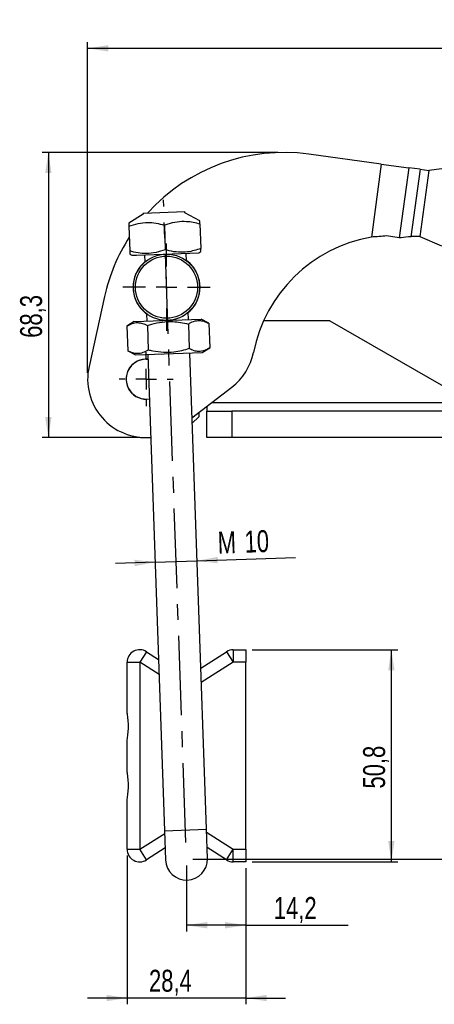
# Model space of a CAD drawing. Extents: x 64 to 609, y 23 to 424.
# Tile 3 of 8: x 64 to 163, y 188 to 424. Entities that reach past the tile are written whole.
import ezdxf

# ---------------------------------------------------------------- set-up
doc = ezdxf.new("R2010")
doc.units = 0
doc.header["$LTSCALE"] = 1.5
doc.linetypes.add('CENTERX2', pattern=[20.32, 12.7, -2.54, 2.54, -2.54])
doc.layers.get('0').update_dxf_attribs({"linetype": 'CONTINUOUS'})
doc.styles.add('SLDTEXTSTYLE0', font='TXT', dxfattribs={"width": 0.75})
doc.dimstyles.new('SLDDIMSTYLE0', dxfattribs={"dimtxt": 5.25, "dimasz": 4.953, "dimexe": 0, "dimexo": 0.0625, "dimgap": 1.3125, "dimtad": 1, "dimdec": 3, "dimrnd": 1e-09, "dimzin": 12, "dimtxsty": 'SLDTEXTSTYLE0', "dimsah": 1, "dimcen": 0.09, "dimazin": 3, "dimtfac": 1, "dimtdec": 3, "dimtofl": 0, "dimtmove": 0, "dimatfit": 3, "dimtolj": 1, "dimtzin": 12})
doc.dimstyles.new('SLDDIMSTYLE1', dxfattribs={"dimtxt": 5.25, "dimasz": 4.953, "dimexe": 0, "dimexo": 0.0625, "dimgap": 1.3125, "dimtad": 1, "dimdec": 3, "dimrnd": 1e-09, "dimzin": 12, "dimtxsty": 'SLDTEXTSTYLE0', "dimsah": 1, "dimcen": 0.09, "dimazin": 3, "dimtfac": 1, "dimtdec": 3, "dimtmove": 0, "dimatfit": 3, "dimtolj": 1, "dimtzin": 12})
doc.dimstyles.new('SLDDIMSTYLE2', dxfattribs={"dimtxt": 5.25, "dimasz": 4.953, "dimexe": 0, "dimexo": 0.0625, "dimgap": 1.3125, "dimtad": 1, "dimdec": 1, "dimrnd": 1e-09, "dimzin": 12, "dimtxsty": 'SLDTEXTSTYLE0', "dimsah": 1, "dimcen": 0.09, "dimazin": 3, "dimtfac": 1, "dimtdec": 1, "dimtofl": 0, "dimtmove": 0, "dimatfit": 3, "dimtolj": 1, "dimtzin": 12})
doc.dimstyles.new('SLDDIMSTYLE3', dxfattribs={"dimtxt": 5.25, "dimasz": 4.953, "dimexe": 0, "dimexo": 0.0625, "dimgap": 1.3125, "dimtad": 1, "dimdec": 0, "dimrnd": 1e-09, "dimzin": 12, "dimtxsty": 'SLDTEXTSTYLE0', "dimsah": 1, "dimcen": 0.09, "dimazin": 3, "dimtfac": 1, "dimtdec": 0, "dimtofl": 0, "dimtmove": 0, "dimatfit": 3, "dimtolj": 1, "dimtzin": 12})

# ---------------------------------------------------------------- blocks, each defined once
blk = doc.blocks.new('_D')
at = {"color": 218, "linetype": 'CONTINUOUS'}
for p, q in [((119.52, 272.69), (154.36, 272.69)), ((152.86, 221.89), (152.86, 272.69)), ((119.52, 221.89), (154.36, 221.89))]:
    blk.add_line(p, q, dxfattribs=at)
for points in [[(152.86, 272.69), (152.09, 267.74), (153.62, 267.74)], [(152.86, 221.89), (153.62, 226.85), (152.09, 226.85)]]:
    blk.add_solid(points, dxfattribs=at)
at = {"color": 218, "linetype": 'CONTINUOUS', "insert": (146.09, 239.45, 0.1), "char_height": 5.25, "attachment_point": 1, "rotation": 90, "style": 'SLDTEXTSTYLE0'}
blk.add_mtext('50,8', dxfattribs=at)
blk = doc.blocks.new('_D_1')
at = {"color": 218, "linetype": 'CONTINUOUS'}
for p, q in [((89.62, 223.39), (89.62, 187.78)), ((118.02, 220.39), (118.02, 187.78)), ((89.62, 189.28), (80.1, 189.28)), ((118.02, 189.28), (89.62, 189.28)), ((118.02, 189.28), (127.55, 189.28))]:
    blk.add_line(p, q, dxfattribs=at)
for points in [[(89.62, 189.28), (84.67, 190.04), (84.67, 188.52)], [(118.02, 189.28), (122.98, 188.52), (122.98, 190.04)]]:
    blk.add_solid(points, dxfattribs=at)
at = {"color": 218, "linetype": 'CONTINUOUS', "insert": (94.84, 196.05, 0.1), "char_height": 5.25, "attachment_point": 1, "style": 'SLDTEXTSTYLE0'}
blk.add_mtext('28,4', dxfattribs=at)
blk = doc.blocks.new('_D_2')
at = {"color": 218, "linetype": 'CONTINUOUS'}
for p, q in [((103.82, 221.02), (103.82, 205.21)), ((118.02, 220.39), (118.02, 205.21)), ((118.02, 206.71), (103.82, 206.71)), ((118.02, 206.71), (142.55, 206.71))]:
    blk.add_line(p, q, dxfattribs=at)
for points in [[(103.82, 206.71), (108.78, 205.95), (108.78, 207.48)], [(118.02, 206.71), (113.07, 207.48), (113.07, 205.95)]]:
    blk.add_solid(points, dxfattribs=at)
at = {"color": 218, "linetype": 'CONTINUOUS', "insert": (124.71, 213.48, 0.1), "char_height": 5.25, "attachment_point": 1, "style": 'SLDTEXTSTYLE0'}
blk.add_mtext('14,2', dxfattribs=at)
blk = doc.blocks.new('_D_3')
at = {"color": 218, "linetype": 'CONTINUOUS'}
for p, q in [((106.33, 293.99), (129.87, 294.81)), ((96.34, 293.64), (86.82, 293.31)), ((96.34, 293.64), (106.33, 293.99))]:
    blk.add_line(p, q, dxfattribs=at)
for points in [[(106.33, 293.99), (111.31, 293.4), (111.25, 294.92)], [(96.34, 293.64), (91.36, 294.23), (91.41, 292.71)]]:
    blk.add_solid(points, dxfattribs=at)
at = {"color": 218, "linetype": 'CONTINUOUS', "char_height": 5.25, "attachment_point": 1, "rotation": 2, "style": 'SLDTEXTSTYLE0'}
for s, insert in [('M', (111.19, 300.93, 0.1)), ('10', (117.62, 301.16, 0.1))]:
    blk.add_mtext(s, dxfattribs=dict(at, insert=insert))
blk = doc.blocks.new('_D_4')
at = {"color": 218, "linetype": 'CONTINUOUS'}
for p, q in [((125.67, 391.77), (69.25, 391.77)), ((70.75, 391.77), (70.75, 323.49)), ((92.66, 323.49), (69.25, 323.49))]:
    blk.add_line(p, q, dxfattribs=at)
for points in [[(70.75, 391.77), (69.99, 386.82), (71.52, 386.82)], [(70.75, 323.49), (71.52, 328.44), (69.99, 328.44)]]:
    blk.add_solid(points, dxfattribs=at)
at = {"color": 218, "linetype": 'CONTINUOUS', "insert": (63.99, 347.39, 0.1), "char_height": 5.25, "attachment_point": 1, "rotation": 90, "style": 'SLDTEXTSTYLE0'}
blk.add_mtext('68,3', dxfattribs=at)
blk = doc.blocks.new('_D_5')
at = {"color": 179, "linetype": 'CONTINUOUS'}
for p, q in [((175.29, 394.77), (299.9, 394.77)), ((298.4, 394.77), (298.4, 222.52)), ((105.32, 222.52), (299.9, 222.52))]:
    blk.add_line(p, q, dxfattribs=at)
for points in [[(298.4, 394.77), (297.64, 389.82), (299.16, 389.82)], [(298.4, 222.52), (299.16, 227.48), (297.64, 227.48)]]:
    blk.add_solid(points, dxfattribs=at)
at = {"color": 179, "linetype": 'CONTINUOUS', "insert": (291.63, 305.58, 0.1), "char_height": 5.25, "attachment_point": 1, "rotation": 90, "style": 'SLDTEXTSTYLE0'}
blk.add_mtext('172', dxfattribs=at)
blk = doc.blocks.new('_D_6')
at = {"color": 179, "linetype": 'CONTINUOUS'}
for p, q in [((80.16, 338.99), (80.16, 418.21)), ((282.4, 363.05), (282.4, 418.21)), ((80.16, 416.71), (282.4, 416.71))]:
    blk.add_line(p, q, dxfattribs=at)
for points in [[(80.16, 416.71), (85.11, 415.95), (85.11, 417.47)], [(282.4, 416.71), (277.45, 417.47), (277.45, 415.95)]]:
    blk.add_solid(points, dxfattribs=at)
at = {"color": 179, "linetype": 'CONTINUOUS', "insert": (168.31, 423.47, 0.1), "char_height": 5.25, "attachment_point": 1, "style": 'SLDTEXTSTYLE0'}
blk.add_mtext('202', dxfattribs=at)
blk = doc.blocks.new('SW_CENTERMARKSYMBOL_0')
at = {"color": 0, "linetype": 'CONTINUOUS'}
for p, q in [((0, 5), (0, 10.4375)), ((0, 0), (0, 2.5)), ((-5, 0), (-10.4375, 0)), ((0, 0), (-2.5, 0)), ((0, 0), (0, -2.5)), ((0, 0), (2.5, 0)), ((5, 0), (10.4375, 0)), ((0, -5), (0, -10.4375))]:
    blk.add_line(p, q, dxfattribs=at)
blk = doc.blocks.new('SW_CENTERMARKSYMBOL_1')
at = {"color": 0, "linetype": 'CONTINUOUS'}
for p, q in [((0, 5), (0, 6.46875)), ((0, 0), (0, 2.5)), ((-5, 0), (-6.46875, 0)), ((0, 0), (-2.5, 0)), ((0, 0), (0, -2.5)), ((0, 0), (2.5, 0)), ((5, 0), (6.46875, 0)), ((0, -5), (0, -6.46875))]:
    blk.add_line(p, q, dxfattribs=at)

msp = doc.modelspace()

# ---------------------------------------------------------------- linework, layer by layer
at = {"color": 7, "linetype": 'CONTINUOUS'}
for p, q in [((150.4462, 389.0095), (133.1, 391.3702)), ((150.4462, 389.0095), (148.0634, 371.5011)), ((150.4462, 389.0095), (156.9973, 388.118)), ((156.9973, 388.118), (154.7174, 371.3656)), ((159.7051, 387.7495), (156.9973, 388.118)), ((159.7051, 387.7495), (157.5038, 371.5748)), ((161.807, 387.4634), (159.6494, 371.6095)), ((159.7051, 387.7495), (161.807, 387.4634)), ((167.4432, 388.1804), (161.807, 387.4634)), ((93.4159, 377.2554), (103.4098, 377.6044)), ((103.4192, 377.3366), (103.4098, 377.6044)), ((106.9996, 375.4329), (103.4192, 377.3366)), ((93.4253, 376.9876), (89.9864, 374.8388)), ((93.4159, 377.2554), (93.4253, 376.9876)), ((90.0244, 374.0872), (90.2305, 368.1866)), ((98.5193, 374.3839), (98.7253, 368.4832)), ((107.0141, 374.6805), (107.2201, 368.7799)), ((154.7174, 371.3656), (151.7117, 371.7747)), ((155.207, 371.299), (154.7174, 371.3656)), ((159.6494, 371.6095), (159.3194, 371.6544)), ((159.6494, 371.6095), (164.8855, 369.4139)), ((106.757, 367.7152), (107.2582, 368.0283)), ((90.245, 367.4342), (90.7668, 367.1568)), ((90.7668, 367.1568), (91.8379, 367.1942)), ((91.8379, 367.1942), (106.757, 367.7152)), ((93.7649, 367.2615), (93.8268, 365.4898)), ((103.8207, 365.8388), (103.7588, 367.6105)), ((84.2095, 357.2955), (80.49, 340.518)), ((91.3208, 351.2915), (107.311, 351.8499)), ((94.2571, 353.1679), (94.319, 351.3962)), ((104.3129, 351.7452), (104.251, 353.5169)), ((109.1615, 350.866), (107.311, 351.8499)), ((138.1234, 351.4879), (122.2766, 351.4879)), ((138.1234, 351.4879), (172.1582, 331.8379)), ((91.3208, 351.2915), (89.5435, 350.1809)), ((89.5435, 350.1809), (89.7496, 344.2802)), ((94.448, 350.3522), (94.6541, 344.4515)), ((104.257, 350.6947), (104.463, 344.794)), ((109.1615, 350.866), (109.3675, 344.9653)), ((89.7496, 344.2802), (91.6, 343.2963)), ((107.5902, 343.8547), (109.3675, 344.9653)), ((91.6, 343.2963), (107.5902, 343.8547)), ((94.1582, 342.2504), (94.6392, 342.226)), ((94.5982, 343.401), (98.5811, 229.3456)), ((108.575, 229.6946), (104.5921, 343.75)), ((105.1329, 328.2624), (114.6297, 335.5496)), ((108.6582, 330.9675), (108.6582, 329.8379)), ((105.18, 326.9146), (106.7532, 328.4879)), ((106.7532, 329.5057), (106.7532, 328.4879)), ((108.6582, 323.4879), (108.6582, 329.8379)), ((108.6582, 329.8379), (114.6582, 329.8379)), ((114.6582, 329.8379), (114.6582, 323.4879)), ((166.1582, 329.8379), (114.6582, 329.8379)), ((94.1582, 323.4879), (95.2935, 323.4879)), ((114.6582, 323.4879), (108.6582, 323.4879)), ((166.1582, 323.4879), (114.6582, 323.4879)), ((94.2295, 272.2261), (92.6223, 269.6929)), ((94.2295, 272.2261), (97.1483, 270.3743)), ((107.2268, 268.3), (113.4152, 272.2261)), ((113.4152, 272.2261), (115.0223, 269.6929)), ((115.0223, 272.6929), (115.0223, 269.6929)), ((115.0223, 272.6929), (118.0223, 272.6929)), ((118.0223, 272.6929), (118.0223, 269.6929)), ((89.6223, 258.0022), (89.6223, 269.6929)), ((89.6223, 269.6929), (92.6223, 269.6929)), ((92.6223, 269.6929), (92.6223, 224.8929)), ((118.0223, 269.6929), (115.0223, 269.6929)), ((118.0223, 224.8929), (118.0223, 269.6929)), ((89.6223, 243.8022), (89.6223, 250.7835)), ((89.6223, 224.8929), (89.6223, 236.5835)), ((98.5811, 229.3456), (98.8254, 222.3498)), ((108.8193, 222.6988), (108.575, 229.6946)), ((89.6223, 224.8929), (92.6223, 224.8929)), ((94.2295, 222.3597), (92.6223, 224.8929)), ((98.7254, 225.2121), (94.2295, 222.3597)), ((113.4152, 222.3597), (108.7273, 225.3338)), ((113.4152, 222.3597), (115.0223, 224.8929)), ((115.0223, 224.8929), (118.0223, 224.8929)), ((115.0223, 221.8929), (115.0223, 224.8929)), ((118.0223, 224.8929), (118.0223, 221.8929)), ((118.0223, 221.8929), (115.0223, 221.8929))]:
    msp.add_line(p, q, dxfattribs=at)
at = {"color": 218, "linetype": 'CENTERX2'}
msp.add_line((103.6827, 226.5219), (98.3082, 380.4281), dxfattribs=at)
at = {"color": 8, "linetype": 'CONTINUOUS'}
for p, q in [((172.1582, 331.8379), (109.7925, 331.8379)), ((97.2752, 266.7409), (92.6223, 269.6929)), ((115.0223, 269.6929), (107.3482, 264.8242)), ((98.5811, 229.3456), (108.575, 229.6946)), ((108.6004, 228.9672), (115.0223, 224.8929)), ((92.6223, 224.8929), (98.604, 228.6879))]:
    msp.add_line(p, q, dxfattribs=at)
at = {"color": 7, "linetype": 'CONTINUOUS'}
for radius in [7.9375, 7.4375]:
    msp.add_circle((99.0389, 359.5033), radius, dxfattribs=at)
for centre, radius, start, end in [((127.1665, 347.7721), 44, 82.25, 137.858254), ((127.1665, 347.7721), 44, 147.361259, 167.5), ((154.1531, 337.0349), 35, 100.020015, 168.675821), ((158.5424, 353.2264), 18.3778, 93.239698, 100.456592), ((99.0389, 359.5033), 8, 130.682187, 233.317813), ((99.0389, 359.5033), 8, 347.5, 53.317813), ((99.0389, 359.5033), 8, 310.682187, 347.5), ((94.1582, 337.4879), 4.8, 84.264641, 279.735359), ((94.1582, 337.4879), 4.7625, 90, 279.796645), ((106.1071, 346.6565), 14, 307.5, 348.675821), ((94.1582, 337.4879), 14, 167.5, 274.645013), ((92.6223, 269.6929), 3, 57.607635, 180), ((115.0223, 269.6929), 3, 90, 122.392365), ((92.6223, 224.8929), 3, 180, 302.392365), ((103.8223, 222.5243), 5, 182, 2), ((115.0223, 224.8929), 3, 237.607635, 270)]:
    msp.add_arc(centre, radius, start, end, dxfattribs=at)
for points, knots in [([(90.0244, 374.0872), (90.7541, 374.3321), (92.2292, 374.8272), (94.432, 375.0664), (96.5515, 374.9023), (97.8593, 374.5577), (98.5193, 374.3839)], [0, 0, 0, 0, 0.26460494, 0.53494775, 0.76534313, 1, 1, 1, 1]), ([(98.5193, 374.3839), (98.8241, 374.4923), (99.818, 374.8459), (101.5693, 375.2586), (103.5834, 375.342), (105.4117, 375.1113), (106.478, 374.8247), (107.0141, 374.6805)], [0, 0, 0, 0, 0.11125789, 0.36275086, 0.62031534, 0.80911475, 1, 1, 1, 1]), ([(107.0141, 374.6805), (107.0061, 374.9083), (106.9911, 375.3387), (106.9894, 375.3886), (106.9885, 375.4121)], [0, 0, 0, 0, 0.52925436, 1, 1, 1, 1]), ([(89.9989, 374.8188), (89.9986, 374.8276), (89.9963, 374.8945), (90.0048, 374.6503), (90.0178, 374.2761), (90.0244, 374.0872)], [0, 0, 0, 0, 0.06997367, 0.5307257, 1, 1, 1, 1]), ([(159.3194, 371.6544), (159.0158, 371.674), (158.3379, 371.7175), (157.8005, 371.6256), (157.5038, 371.5748)], [0, 0, 0, 0, 0.44784098, 1, 1, 1, 1]), ([(98.7253, 368.4832), (97.9957, 368.2383), (96.5206, 367.7432), (94.3178, 367.504), (92.1983, 367.6682), (90.8904, 368.0127), (90.2305, 368.1866)], [0, 0, 0, 0, 0.26460494, 0.53494775, 0.76534313, 1, 1, 1, 1]), ([(90.2305, 368.1866), (90.2385, 367.9588), (90.2535, 367.5284), (90.2552, 367.4785), (90.256, 367.455)], [0, 0, 0, 0, 0.52925436, 1, 1, 1, 1]), ([(107.2201, 368.7799), (106.7008, 368.6004), (105.6572, 368.2399), (103.8677, 367.8846), (101.8479, 367.8218), (100.0711, 368.1079), (99.037, 368.3963), (98.7253, 368.4832)], [0, 0, 0, 0, 0.18896428, 0.37968236, 0.63081991, 0.88874253, 1, 1, 1, 1]), ([(107.2457, 368.0483), (107.246, 368.0395), (107.2483, 367.9727), (107.2398, 368.2168), (107.2267, 368.591), (107.2201, 368.7799)], [0, 0, 0, 0, 0.06997367, 0.5307257, 1, 1, 1, 1]), ([(104.257, 350.6947), (104.675, 350.9287), (105.5201, 351.4018), (106.7895, 351.6084), (108.0167, 351.4131), (108.7776, 351.0495), (109.1615, 350.866)], [0, 0, 0, 0, 0.26460494, 0.53494775, 0.76534313, 1, 1, 1, 1]), ([(89.5435, 350.1809), (89.9615, 350.4149), (90.8066, 350.888), (92.076, 351.0946), (93.3032, 350.8993), (94.0641, 350.5356), (94.448, 350.3522)], [0, 0, 0, 0, 0.26460494, 0.53494775, 0.76534313, 1, 1, 1, 1]), ([(94.448, 350.3522), (94.8005, 350.4623), (95.9499, 350.8213), (97.974, 351.2434), (100.2998, 351.3378), (102.4094, 351.1169), (103.6389, 350.836), (104.257, 350.6947)], [0, 0, 0, 0, 0.11125789, 0.36275086, 0.62031534, 0.80911475, 1, 1, 1, 1]), ([(94.6541, 344.4515), (94.236, 344.2175), (93.3909, 343.7444), (92.1215, 343.5378), (90.8943, 343.7331), (90.1335, 344.0967), (89.7496, 344.2802)], [0, 0, 0, 0, 0.26460494, 0.53494775, 0.76534313, 1, 1, 1, 1]), ([(104.463, 344.794), (103.8624, 344.6117), (102.6556, 344.2455), (100.5878, 343.8805), (98.2555, 343.8068), (96.2058, 344.0834), (95.0134, 344.3663), (94.6541, 344.4515)], [0, 0, 0, 0, 0.18896428, 0.37968236, 0.63081991, 0.88874253, 1, 1, 1, 1]), ([(109.3675, 344.9653), (108.9495, 344.7313), (108.1044, 344.2582), (106.835, 344.0516), (105.6078, 344.2469), (104.8469, 344.6106), (104.463, 344.794)], [0, 0, 0, 0, 0.26460494, 0.53494775, 0.76534313, 1, 1, 1, 1]), ([(89.6223, 250.7835), (89.6541, 251.193), (89.7213, 252.0572), (89.9726, 253.6976), (89.935, 255.4607), (89.6875, 256.9422), (89.6412, 257.6946), (89.6223, 258.0022)], [0, 0, 0, 0, 0.19290723, 0.40716105, 0.64002267, 0.85284797, 1, 1, 1, 1]), ([(89.6223, 236.5835), (89.6541, 236.993), (89.7213, 237.8572), (89.9726, 239.4976), (89.935, 241.2607), (89.6875, 242.7422), (89.6412, 243.4946), (89.6223, 243.8022)], [0, 0, 0, 0, 0.19290723, 0.40716105, 0.64002267, 0.85284797, 1, 1, 1, 1])]:
    msp.add_open_spline(points, degree=3, knots=knots, dxfattribs=at)
msp.add_open_spline([(151.7117, 371.7747), (151.121, 371.7267), (149.9396, 371.6308), (148.6888, 371.5443), (148.0634, 371.5011)], degree=3, dxfattribs=at)

# ---------------------------------------------------------------- block references
at = {"color": 218, "linetype": 'CONTINUOUS'}
for name, p in [('SW_CENTERMARKSYMBOL_0', (99.0389, 359.5033)), ('SW_CENTERMARKSYMBOL_1', (94.1582, 337.4879))]:
    msp.add_blockref(name, p, dxfattribs=at)

# ---------------------------------------------------------------- dimensions: what is measured, and where the dimension line sits
at = {"color": 179, "linetype": 'CONTINUOUS'}
dim = msp.add_linear_dim(base=(282.4028, 416.7073), p1=(80.1582, 337.4879), p2=(282.4028, 361.5461), dimstyle='SLDDIMSTYLE3', dxfattribs=at)
dim.commit()
dim.dimension.update_dxf_attribs({"geometry": '_D_6', "text_midpoint": (176.2632, 416.7073), "dimtype": 160})
dim = msp.add_linear_dim(base=(298.3985, 222.5243), p1=(173.7908, 394.7722), p2=(103.8223, 222.5243), angle=90, dimstyle='SLDDIMSTYLE3', dxfattribs=at)
dim.commit()
dim.dimension.update_dxf_attribs({"geometry": '_D_5', "text_midpoint": (298.3985, 313.5325), "dimtype": 160})
at = {"color": 218, "linetype": 'CONTINUOUS'}
for base, p1, p2, dimstyle, picture, middle in [((70.7547, 323.4879), (127.1665, 391.7721), (94.1582, 323.4879), 'SLDDIMSTYLE2', '_D_4', (70.7547, 356.3102)), ((152.8555, 272.6929), (118.0223, 221.8929), (118.0223, 272.6929), 'SLDDIMSTYLE0', '_D', (152.8555, 248.3702))]:
    dim = msp.add_linear_dim(base=base, p1=p1, p2=p2, angle=90, dimstyle=dimstyle, dxfattribs=at)
    dim.commit()
    dim.dimension.update_dxf_attribs({"geometry": picture, "text_midpoint": middle, "dimtype": 160})
dim = msp.add_linear_dim(base=(106.3298, 293.9892), p1=(98.5811, 229.3456), p2=(108.575, 229.6946), angle=2, text='M<>', dimstyle='SLDDIMSTYLE1', dxfattribs=at)
dim.commit()
dim.dimension.update_dxf_attribs({"geometry": '_D_3', "text_midpoint": (120.6466, 294.4892), "dimtype": 160})
for base, p2, dimstyle, picture, middle in [((89.6223, 189.2798), (89.6223, 224.8929), 'SLDDIMSTYLE1', '_D_1', (103.7625, 189.2798)), ((103.8223, 206.7147), (103.8223, 222.5243), 'SLDDIMSTYLE0', '_D_2', (133.6267, 206.7147))]:
    dim = msp.add_linear_dim(base=base, p1=(118.0223, 221.8929), p2=p2, dimstyle=dimstyle, dxfattribs=at)
    dim.commit()
    dim.dimension.update_dxf_attribs({"geometry": picture, "text_midpoint": middle, "dimtype": 160})

doc.saveas('drawing.dxf')
